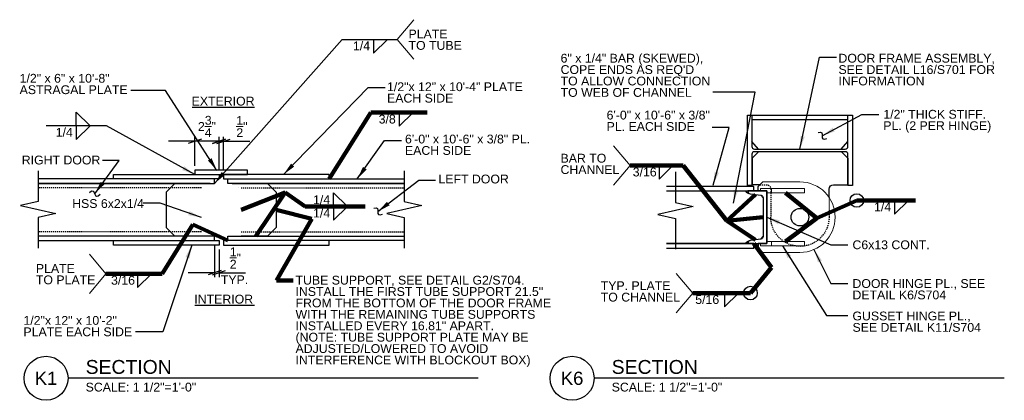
# Model space of a CAD drawing. Header units: inches. Extents: x 25902 to 26137, y 44682 to 44820.
# Tile 1 of 4: x 25902 to 26014, y 44773 to 44816. Entities that reach past the tile are written whole.
import ezdxf
from ezdxf.enums import TextEntityAlignment as Align

# ---------------------------------------------------------------- set-up
doc = ezdxf.new("R2010")
doc.units = ezdxf.units.IN
doc.header["$LTSCALE"] = 0.2
doc.header["$MEASUREMENT"] = 0
doc.linetypes.add('DGN Style 3', pattern=[0.903087, 0.645062, -0.258025])
for name, color, linetype, lineweight in [('G-ANNO-DIM', 1, 'Continuous', 0), ('G-ANNO-TEXT', 7, 'Continuous', 30), ('S-BRAC-HORZ', 7, 'Continuous', 30), ('S-COLS-PRIM', 7, 'Continuous', 30), ('S-STIF-TRAN', 7, 'Continuous', 30), ('S-WALL-SHEA', 7, 'Continuous', 30)]:
    doc.layers.add(name, color=color, linetype=linetype, lineweight=lineweight)
doc.styles.add("1 1 2 1'-0", font='arial.ttf', dxfattribs={"height": 1})
doc.styles.add('Style-Arial', font='arial.ttf')
doc.dimstyles.new("1 1 2 1'-0", dxfattribs={"dimtxt": 1, "dimasz": 1.5, "dimexe": 0.5, "dimexo": 0.5, "dimgap": 0.5, "dimtad": 1, "dimdec": 4, "dimzin": 11, "dimdsep": 46, "dimlunit": 4, "dimtxsty": "1 1 2 1'-0", "dimsah": 1, "dimcen": 0, "dimadec": 4, "dimazin": 3, "dimtfac": 1, "dimtdec": 4, "dimtix": 1, "dimtofl": 0, "dimtmove": 0, "dimatfit": 3, "dimfxl": 1, "dimtolj": 1, "dimtzin": 0, "dimarcsym": 0})

# ---------------------------------------------------------------- blocks, each defined once
blk = doc.blocks.new('BREAK LINE')
at = {"layer": 'G-ANNO-TEXT', "flags": 128}
blk.add_lwpolyline([(9.26, 10.188), (9.26, 9.382), (9.26, 7.118), (11.032, 6.715), (7.489, 5.91), (9.26, 5.508), (9.26, 2.438)], dxfattribs=at)
blk = doc.blocks.new('c6x13-e')
at = {"layer": 'G-ANNO-TEXT', "extrusion": (4.92474e-28, 0, -1), "flags": 128}
blk.add_lwpolyline([(2.48, -0.69), (2.66, -1.9), (2.66, -1.9, 0.373441), (2.95, -2.16), (2.95, -2.16), (3, -2.16), (3, 0), (-3, 0), (-3, -2.16), (-2.95, -2.16), (-2.95, -2.16, 0.373441), (-2.66, -1.9), (-2.65, -1.9), (-2.48, -0.69), (-2.48, -0.69, -0.366699), (-2.19, -0.44), (-2.19, -0.44), (2.19, -0.44), (2.19, -0.44, -0.366699), (2.48, -0.69)], format="xyb", dxfattribs=at)
blk = doc.blocks.new('w12x40-e')
at = {"layer": 'S-COLS-PRIM', "extrusion": (0, 0, -1), "flags": 128}
blk.add_lwpolyline([(-5.16, -0.15), (5.15, -0.15), (5.15, -0.15, -0.414214), (5.45, -0.45), (5.45, -0.45), (5.45, -4), (5.97, -4), (5.97, 4), (5.45, 4), (5.45, 0.45), (5.45, 0.45, -0.414214), (5.15, 0.15), (5.15, 0.15), (-5.16, 0.15), (-5.16, 0.15, -0.414214), (-5.46, 0.45), (-5.46, 0.45), (-5.46, 4), (-5.97, 4), (-5.97, -4), (-5.46, -4), (-5.46, -0.45), (-5.46, -0.45, -0.414214), (-5.16, -0.15)], format="xyb", dxfattribs=at)
blk = doc.blocks.new('_Oblique_0.3')
at = {"color": 0, "linetype": 'ByBlock', "lineweight": -2}
for p, q in [((0, 0), (-1, 0)), ((0.5, 0.166667), (-0.5, -0.166667))]:
    blk.add_line(p, q, dxfattribs=at)
blk = doc.blocks.new('*D697')
at = {"layer": 'G-ANNO-DIM', "color": 0, "lineweight": -2, "transparency": 16777216}
for p, q in [((25924.22, 44790.25), (25924.22, 44786.6)), ((25924.72, 44789.75), (25924.72, 44786.6)), ((25922.72, 44787.1), (25921.22, 44787.1)), ((25926.22, 44787.1), (25927.72, 44787.1))]:
    blk.add_line(p, q, dxfattribs=at)
at = {"layer": 'G-ANNO-DIM', "color": 0, "lineweight": -2, "transparency": 16777216, "xscale": 1.5, "yscale": 1.5, "zscale": 1.5}
blk.add_blockref('_Oblique_0.3', (25924.22, 44787.1), dxfattribs=at)
at = {"layer": 'G-ANNO-DIM', "color": 0, "lineweight": -2, "transparency": 16777216, "xscale": 1.5, "yscale": 1.5, "zscale": 1.5, "rotation": 180}
blk.add_blockref('_Oblique_0.3', (25924.72, 44787.1), dxfattribs=at)
at = {"layer": 'G-ANNO-DIM', "color": 0, "transparency": 16777216, "insert": (25926.58, 44788.78), "char_height": 1, "attachment_point": 5, "style": "1 1 2 1'-0"}
blk.add_mtext('\\A1;{\\H1x;\\S1/2;}"', dxfattribs=at)
blk = doc.blocks.new('*D698')
at = {"layer": 'G-ANNO-DIM', "color": 0, "lineweight": -2, "transparency": 16777216}
for p, q in [((25920.47, 44802.03), (25918.97, 44802.03)), ((25921.97, 44799.25), (25921.97, 44802.53)), ((25924.72, 44798.75), (25924.72, 44802.53)), ((25926.22, 44802.03), (25927.72, 44802.03))]:
    blk.add_line(p, q, dxfattribs=at)
at = {"layer": 'G-ANNO-DIM', "color": 0, "lineweight": -2, "transparency": 16777216, "xscale": 1.5, "yscale": 1.5, "zscale": 1.5}
blk.add_blockref('_Oblique_0.3', (25921.97, 44802.03), dxfattribs=at)
at = {"layer": 'G-ANNO-DIM', "color": 0, "lineweight": -2, "transparency": 16777216, "xscale": 1.5, "yscale": 1.5, "zscale": 1.5, "rotation": 180}
blk.add_blockref('_Oblique_0.3', (25924.72, 44802.03), dxfattribs=at)
at = {"layer": 'G-ANNO-DIM', "color": 0, "transparency": 16777216, "insert": (25923.35, 44803.71), "char_height": 1, "attachment_point": 5, "style": "1 1 2 1'-0"}
blk.add_mtext('\\A1;2{\\H1x;\\S3/4;}"', dxfattribs=at)
blk = doc.blocks.new('*D699')
at = {"layer": 'G-ANNO-DIM', "color": 0, "lineweight": -2, "transparency": 16777216}
for p, q in [((25923.22, 44802.03), (25921.72, 44802.03)), ((25924.72, 44798.75), (25924.72, 44802.53)), ((25925.22, 44798.75), (25925.22, 44802.53)), ((25926.72, 44802.03), (25928.22, 44802.03))]:
    blk.add_line(p, q, dxfattribs=at)
at = {"layer": 'G-ANNO-DIM', "color": 0, "lineweight": -2, "transparency": 16777216, "xscale": 1.5, "yscale": 1.5, "zscale": 1.5}
blk.add_blockref('_Oblique_0.3', (25924.72, 44802.03), dxfattribs=at)
at = {"layer": 'G-ANNO-DIM', "color": 0, "lineweight": -2, "transparency": 16777216, "xscale": 1.5, "yscale": 1.5, "zscale": 1.5, "rotation": 180}
blk.add_blockref('_Oblique_0.3', (25925.22, 44802.03), dxfattribs=at)
at = {"layer": 'G-ANNO-DIM', "color": 0, "transparency": 16777216, "insert": (25927.32, 44803.7), "char_height": 1, "attachment_point": 5, "style": "1 1 2 1'-0"}
blk.add_mtext('\\A1;{\\H1x;\\S1/2;}"', dxfattribs=at)

msp = doc.modelspace()

# ---------------------------------------------------------------- linework, layer by layer
at = {"layer": 'G-ANNO-TEXT', "color": 7, "linetype": 'Continuous', "lineweight": 18}
for p, q in [((25944.96434, 44813.5947, -0.00002), (25946.83662, 44815.826, -0.00002)), ((25944.96434, 44813.5947, -0.00002), (25946.83662, 44811.3634, -0.00002)), ((25971.41198, 44799.26942), (25969.53969, 44801.50072)), ((25971.41198, 44799.26942), (25969.53969, 44797.03812)), ((25911.86479, 44786.98099), (25909.9925, 44789.21229)), ((25978.52369, 44784.79588), (25976.65141, 44787.02718)), ((25911.86479, 44786.98099), (25909.9925, 44784.74969)), ((25978.52369, 44784.79588), (25976.65141, 44782.56458))]:
    msp.add_line(p, q, dxfattribs=at)
at = {"layer": 'G-ANNO-TEXT'}
for p, q in [((25942.2743, 44812.046, -0.00002), (25943.8549, 44813.5975, -0.00002)), ((25942.2743, 44813.5947, -0.00002), (25942.2743, 44812.046, -0.00002)), ((25908.50368, 44805.32107), (25910.08429, 44803.76958)), ((25908.50368, 44803.77238), (25908.50368, 44805.32107)), ((25921.65589, 44805.88606), (25928.76812, 44805.88606)), ((25945.19147, 44803.72852), (25946.77207, 44805.28001)), ((25945.19147, 44805.27721), (25945.19147, 44803.72852)), ((25985.25361, 44804.99973), (25996.16361, 44804.99973)), ((25985.25361, 44804.49973), (25996.16361, 44804.49973)), ((25908.50368, 44802.22368), (25910.08429, 44803.77517)), ((25908.50368, 44803.77238), (25908.50368, 44802.22368)), ((25974.70722, 44797.72073), (25976.28783, 44799.27222)), ((25974.70722, 44799.26942), (25974.70722, 44797.72073)), ((25923.72053, 44797.25), (25904.1713, 44797.25)), ((25919.72053, 44797.25), (25918.72053, 44796.25)), ((25926.22053, 44797.25), (25945.76976, 44797.25)), ((25927.22053, 44797.25), (25930.22053, 44797.25)), ((25930.22053, 44797.25), (25931.22053, 44796.25)), ((25918.72053, 44796.25), (25918.72053, 44792.25)), ((25931.22053, 44796.25), (25931.22053, 44792.25)), ((25937.73923, 44794.61305), (25937.73923, 44796.16174)), ((25937.73923, 44796.16174), (25939.31983, 44794.61025)), ((25975.55163, 44796.41223), (25986.95861, 44796.41223)), ((25985.95861, 44796.41223), (25985.95861, 44796.8819)), ((25985.95861, 44796.41223), (25986.95861, 44796.41223)), ((25986.95861, 44790.41223), (25986.95861, 44796.41223)), ((25986.95861, 44796.16223), (25986.95861, 44796.41223)), ((25986.27061, 44795.89523), (25986.52161, 44795.59923)), ((26001.46052, 44793.75657), (26003.04112, 44795.30806)), ((26001.46052, 44795.30527), (26001.46052, 44793.75657)), ((25937.73923, 44793.06436), (25939.31983, 44794.61585)), ((25937.73923, 44794.61305), (25937.73923, 44793.06436)), ((25918.72053, 44792.25), (25919.72053, 44791.25)), ((25931.22053, 44792.25), (25930.22053, 44791.25)), ((25930.22053, 44791.25), (25927.22053, 44791.25)), ((25975.55163, 44790.41223), (25986.95861, 44790.41223)), ((25985.95861, 44790.41223), (25985.95861, 44789.94256)), ((25986.27061, 44790.92823), (25986.52161, 44791.22423)), ((25915.46826, 44785.4323), (25917.04887, 44786.98379)), ((25915.46826, 44786.98099), (25915.46826, 44785.4323)), ((25982.15458, 44783.24718), (25983.73519, 44784.79867)), ((25982.15458, 44784.79588), (25982.15458, 44783.24718)), ((25921.95999, 44783.41131), (25928.73674, 44783.41131)), ((25954.16494, 44775.12543), (25907.56993, 44775.12543)), ((26013.92129, 44775.12543), (25967.32629, 44775.12543))]:
    msp.add_line(p, q, dxfattribs=at)
at = {"layer": 'G-ANNO-TEXT', "linetype": 'DGN Style 3'}
for p, q in [((25986.17644, 44797.09973), (25986.89611, 44797.09973)), ((25922.72053, 44796.75), (25904.1713, 44796.75)), ((25926.97053, 44796.75), (25926.97101, 44796.75)), ((25927.22053, 44796.75), (25945.76976, 44796.75)), ((25987.39611, 44796.59973), (25987.39611, 44793.41223)), ((25994.02111, 44795.6544), (25994.02111, 44793.41223)), ((25922.72053, 44791.75), (25904.1713, 44791.75)), ((25927.22053, 44791.75), (25945.76976, 44791.75))]:
    msp.add_line(p, q, dxfattribs=at)
at = {"layer": 'G-ANNO-TEXT', "flags": 128}
msp.add_lwpolyline([(25986.95861, 44796.41223), (25986.95861, 44790.41223), (25985.95861, 44790.41223)], dxfattribs=at)
at = {"layer": 'G-ANNO-TEXT'}
for centre, radius in [((25997.16632, 44795.30527), 0.77216), ((25990.70861, 44793.41223), 1), ((25985.08892, 44784.79308), 0.77216), ((25905.0711, 44775.12543), 2.49883), ((25964.82745, 44775.12543), 2.49883)]:
    msp.add_circle(centre, radius, dxfattribs=at)
at = {"layer": 'G-ANNO-TEXT', "linetype": 'DGN Style 3', "extrusion": (0, 0, -1)}
for centre, radius, start, end in [((-25986.89611, 44796.59973), 0.5, 90, 180), ((-25990.70861, 44793.41223), 3.3125, 180, 0)]:
    msp.add_arc(centre, radius, start, end, dxfattribs=at)
at = {"layer": 'G-ANNO-TEXT'}
msp.add_arc((25985.17882, 44796.90802), 0.84908, 215.726363, 261.910764, dxfattribs=at)
at = {"layer": 'G-ANNO-TEXT', "extrusion": (0, 0, -1)}
msp.add_arc((-25985.17882, 44789.91544), 0.84908, 35.726363, 81.910764, dxfattribs=at)
at = {"layer": 'G-ANNO-TEXT'}
for points in [[(25992.77076, 44803.03417), (25993.27864, 44803.21352), (25993.17523, 44802.51001), (25993.29137, 44802.18113), (25993.75819, 44802.34599)], [(25910.01442, 44796.21862), (25910.39317, 44796.60158), (25910.60704, 44795.92343), (25910.85502, 44795.67817), (25911.20315, 44796.03017)], [(25942.30096, 44794.43043), (25942.80885, 44794.60979), (25942.70543, 44793.90628), (25942.82157, 44793.5774), (25943.28839, 44793.74225)]]:
    msp.add_open_spline(points, degree=3, dxfattribs=at)
for points in [[(25924.72053, 44797.75), (25912.72053, 44797.75), (25912.72053, 44798.25), (25924.72053, 44798.25)], [(25921.97053, 44798.25), (25927.97053, 44798.25), (25927.97053, 44798.75), (25921.97053, 44798.75)], [(25925.22053, 44797.75), (25937.22053, 44797.75), (25937.22053, 44798.25), (25925.22053, 44798.25)], [(25924.72053, 44790.25), (25912.72053, 44790.25), (25912.72053, 44790.75), (25924.72053, 44790.75)], [(25925.22053, 44790.25), (25937.22053, 44790.25), (25937.22053, 44790.75), (25925.22053, 44790.75)]]:
    msp.add_3dface(points, dxfattribs=at)
at = {"layer": 'S-STIF-TRAN'}
for p, q in [((25986.01661, 44801.14473), (25985.25361, 44801.9834)), ((25995.40062, 44801.14473), (25996.16361, 44801.9834)), ((25986.02111, 44800.84973), (25985.27111, 44800.09973)), ((25986.02111, 44800.84973), (25995.39611, 44800.84973)), ((25995.39611, 44800.84973), (25996.14611, 44800.09973)), ((25985.27111, 44800.09973), (25985.27111, 44797.09973)), ((25996.14611, 44800.09973), (25996.14611, 44797.09973)), ((25986.17644, 44797.09973), (25985.27111, 44797.09973)), ((25994.52111, 44797.09973), (25996.14611, 44797.09973)), ((25994.02111, 44795.6544), (25994.02111, 44796.59973))]:
    msp.add_line(p, q, dxfattribs=at)
at = {"layer": 'S-STIF-TRAN', "lineweight": 18}
for p, q in [((25986.48894, 44797.41223), (25985.95861, 44796.8819)), ((25986.48894, 44797.41223), (25990.70861, 44797.41223)), ((25991.20861, 44796.66223), (25986.20861, 44796.66223)), ((25991.20861, 44796.16223), (25986.95861, 44796.16223)), ((25987.45861, 44796.66223), (25987.45861, 44796.16223)), ((25991.20861, 44796.66223), (25991.20861, 44796.16223)), ((25991.20861, 44790.66223), (25986.95861, 44790.66223)), ((25987.45861, 44790.16223), (25987.45861, 44790.66223)), ((25991.20861, 44790.16223), (25991.20861, 44790.66223)), ((25986.48894, 44789.41223), (25985.95861, 44789.94256)), ((25991.20861, 44790.16223), (25986.20861, 44790.16223)), ((25986.48894, 44789.41223), (25990.70861, 44789.41223))]:
    msp.add_line(p, q, dxfattribs=at)
at = {"layer": 'S-STIF-TRAN', "lineweight": 18, "flags": 128}
for points in [[(25986.95861, 44796.41223), (25986.20861, 44796.41223), (25986.20861, 44796.66223)], [(25986.95861, 44790.41223), (25986.20861, 44790.41223), (25986.20861, 44790.16223)]]:
    msp.add_lwpolyline(points, dxfattribs=at)
at = {"layer": 'S-STIF-TRAN', "lineweight": 18, "extrusion": (0, 0, -1)}
msp.add_arc((-25990.70861, 44793.41223), 4, 90, 270, dxfattribs=at)
at = {"layer": 'S-STIF-TRAN', "extrusion": (0, 0, -1)}
msp.add_arc((-25994.52111, 44796.59973), 0.5, 0, 90, dxfattribs=at)
at = {"layer": 'S-WALL-SHEA', "flags": 128}
for points in [[(25904.1713, 44797.25), (25924.22053, 44797.25), (25924.22053, 44797.75), (25904.1713, 44797.75)], [(25945.76976, 44797.25), (25925.72053, 44797.25), (25925.72053, 44797.75), (25945.76976, 44797.75)], [(25975.55163, 44796.41223), (25985.45861, 44796.41223), (25985.45861, 44796.91223), (25975.55163, 44796.91223)], [(25904.1713, 44790.75), (25924.22053, 44790.75), (25924.22053, 44791.25), (25904.1713, 44791.25)], [(25945.76976, 44790.75), (25925.72053, 44790.75), (25925.72053, 44791.25), (25945.76976, 44791.25)], [(25975.55163, 44789.91223), (25985.45861, 44789.91223), (25985.45861, 44790.41223), (25975.55163, 44790.41223)]]:
    msp.add_lwpolyline(points, dxfattribs=at)

# ---------------------------------------------------------------- block references
at = {"layer": 'G-ANNO-TEXT', "extrusion": (0, 0, -1), "xscale": 1.129879, "yscale": 1.129879}
msp.add_blockref('BREAK LINE', (-25914.63441, 44787.14905), dxfattribs=at)
at = {"layer": 'G-ANNO-TEXT', "xscale": 1.129879, "yscale": 1.129879}
for p in [(25935.30665, 44787.14905), (25966.10056, 44787.03139)]:
    msp.add_blockref('BREAK LINE', p, dxfattribs=at)
at = {"layer": 'S-BRAC-HORZ', "extrusion": (0, 0, -1), "rotation": 90.00000000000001}
msp.add_blockref('c6x13-e', (-25986.95861, 44793.41223), dxfattribs=at)
at = {"layer": 'S-COLS-PRIM', "rotation": 180}
msp.add_blockref('w12x40-e', (25990.70875, 44800.99723), dxfattribs=at)

# ---------------------------------------------------------------- texts
at = {"layer": 'G-ANNO-TEXT', "color": 7, "linetype": 'Continuous', "lineweight": 18, "style": "1 1 2 1'-0"}
for s, p in [('1/4', (25939.93656, 44813.36077, -0.00002)), ('3/8', (25942.85373, 44805.04328)), ('1/4', (25906.16595, 44803.53845)), ('3/16', (25971.71452, 44799.0355)), ('1/4', (25935.40149, 44795.89019)), ('1/4', (25999.12278, 44795.07134)), ('1/4', (25935.40149, 44794.37912)), ('3/16', (25912.45574, 44786.74706)), ('TYP.', (25924.93278, 44786.81142)), ('5/16', (25978.81716, 44784.56195))]:
    msp.add_text(s, height=1, dxfattribs=at).set_placement(p, align=Align.TOP_LEFT)
at = {"layer": 'G-ANNO-TEXT', "color": 7, "linetype": 'Continuous', "lineweight": 25, "style": 'Style-Arial'}
for p in [(25909.56993, 44775.62543), (25969.32629, 44775.62543)]:
    msp.add_text('SECTION', height=1.574803, dxfattribs=at).set_placement(p)
at = {"layer": 'G-ANNO-TEXT', "color": 7, "linetype": 'Continuous', "lineweight": 18, "style": 'Style-Arial'}
for s, p in [('K1', (25905.0711, 44775.12543)), ('K6', (25964.82745, 44775.12543))]:
    msp.add_text(s, height=1.5, dxfattribs=at).set_placement(p, align=Align.MIDDLE_CENTER)
at = {"layer": 'G-ANNO-TEXT', "color": 7, "linetype": 'Continuous', "lineweight": 18, "char_height": 1, "attachment_point": 1, "style": "1 1 2 1'-0"}
for s, insert, line_spacing_factor in [('PLATE \\PTO TUBE', (25946.24867, 44814.70402, -0.00002), 0.776524), ('6" x 1/4" BAR (SKEWED),\\PCOPE ENDS AS REQ\'D\\PTO ALLOW CONNECTION\\PTO WEB OF CHANNEL', (25963.52206, 44811.95666), 0.776524), ('DOOR FRAME ASSEMBLY,\\PSEE DETAIL L16/S701 FOR\\PINFORMATION', (25995.08221, 44811.95666), 0.776524), ('1/2" x 6" x 10\'-8" \\PASTRAGAL PLATE', (25902.0741, 44809.67614), 0.776524), ('1/2"x 12" x 10\'-4" PLATE\\PEACH SIDE', (25943.8052, 44808.71781), 0.776524), ('EXTERIOR', (25921.61396, 44807.08445), 0.6), ('6\'-0" x 10\'-6" x 3/8" \\PPL. EACH SIDE', (25968.74968, 44805.49962), 0.776524), ('1/2" THICK STIFF.\\PPL. (2 PER HINGE)', (26000.17857, 44805.59018), 0.776524), ('6\'-0" x 10\'-6" x 3/8" PL.\\PEACH SIDE', (25945.84639, 44802.78008), 0.776524), ('BAR TO\\PCHANNEL', (25963.5148, 44800.60584), 0.776524), ('RIGHT DOOR', (25902.31748, 44800.39862), 0.6), ('LEFT DOOR', (25949.648, 44798.24327), 0.6), ('HSS 6x2x1/4', (25908.04212, 44795.45745), 0.6), ('C6x13 CONT.', (25996.67496, 44790.77812), 0.6), ('PLATE \\PTO PLATE', (25903.92068, 44788.09032), 0.776524), ('TYP. PLATE \\PTO CHANNEL', (25968.08014, 44786.13229), 0.776524), ('DOOR HINGE PL., SEE\\PDETAIL K6/S704', (25996.67496, 44786.38109), 0.776524), ('INTERIOR', (25921.91805, 44784.6097), 0.6), ('GUSSET HINGE PL.,\\PSEE DETAIL K11/S704', (25996.67496, 44782.6961), 0.776524), ('1/2"x 12" x 10\'-2"\\PPLATE EACH SIDE', (25902.50998, 44782.19464), 0.776524)]:
    msp.add_mtext(s, dxfattribs=dict(at, insert=insert, line_spacing_factor=line_spacing_factor))
at = {"layer": 'G-ANNO-TEXT', "color": 7, "linetype": 'Continuous', "lineweight": 18, "insert": (25933.41264, 44786.76368), "char_height": 1, "width": 29.296957, "attachment_point": 1, "line_spacing_factor": 0.776524, "style": "1 1 2 1'-0"}
msp.add_mtext('TUBE SUPPORT, SEE DETAIL G2/S704. \\PINSTALL THE FIRST TUBE SUPPORT 21.5" \\PFROM THE BOTTOM OF THE DOOR FRAME \\PWITH THE REMAINING TUBE SUPPORTS \\PINSTALLED EVERY 16.81" APART. \\P(NOTE: TUBE SUPPORT PLATE MAY BE ADJUSTED/LOWERED TO AVOID INTERFERENCE WITH BLOCKOUT BOX)', dxfattribs=at)
at = {"layer": 'G-ANNO-TEXT', "color": 7, "linetype": 'Continuous', "lineweight": 18, "char_height": 1, "attachment_point": 1, "line_spacing_factor": 0.72}
for insert in [(25909.56993, 44774.62392), (25969.32629, 44774.62392)]:
    msp.add_mtext('\\fArial|b0|i0|c00|p39;SCALE: 1 1/2"=1\'-0"', dxfattribs=dict(at, insert=insert))

# ---------------------------------------------------------------- dimensions: what is measured, and where the dimension line sits
at = {"layer": 'G-ANNO-DIM'}
for base, p1, p2, override, picture, middle in [((25924.72053, 44802.03023), (25921.97053, 44798.75), (25924.72053, 44798.25), {"dimblk": '_Oblique_0.3', "dimtdec": 4}, '*D698', (25923.34553, 44802.03023)), ((25925.22053, 44802.03023), (25924.72053, 44798.25), (25925.22053, 44798.25), {"dimblk": '_Oblique_0.3', "dimtmove": 2}, '*D699', (25927.32238, 44803.69903)), ((25924.72053, 44787.10278), (25924.22053, 44790.75), (25924.72053, 44790.25), {"dimblk": '_Oblique_0.3', "dimtmove": 2}, '*D697', (25926.58138, 44788.77669))]:
    dim = msp.add_linear_dim(base=base, p1=p1, p2=p2, dimstyle="1 1 2 1'-0", override=override, dxfattribs=at)
    dim.commit()
    dim.dimension.update_dxf_attribs({"geometry": picture, "text_midpoint": middle, "dimtype": 160})

# ---------------------------------------------------------------- leaders
at = {"layer": 'G-ANNO-TEXT', "color": 7, "linetype": 'Continuous', "lineweight": 18}
for points in [[(25924.22053, 44797.25, -0.00002), (25938.71884, 44813.5975, -0.00002), (25944.96434, 44813.5947, -0.00002)], [(25990.70861, 44801.14473), (25992.93525, 44811.59231), (25994.85602, 44811.59231)], [(25924.47901, 44798.71674), (25918.6314, 44807.80786), (25914.70519, 44807.80786)], [(25932.04084, 44798.25), (25941.67177, 44808.14815), (25943.59255, 44808.14815)], [(25983.15077, 44794.9882), (25985.62795, 44807.59535), (25980.83073, 44807.59535)], [(25993.22998, 44802.64453), (25997.73775, 44805.08253), (25999.65853, 44805.08253)], [(25921.97053, 44798.25, -18.00998), (25911.93127, 44803.77377, -18.00998), (25905.07609, 44803.77098, -18.00998)], [(25980.85926, 44797.0606), (25982.67097, 44803.59215), (25980.75019, 44803.59215)], [(25940.4164, 44797.75), (25943.51578, 44802.11731), (25945.43655, 44802.11731)], [(25910.59762, 44796.06836), (25913.38819, 44799.84458), (25911.46741, 44799.84458)], [(25942.76018, 44794.0408), (25947.40617, 44797.61967), (25949.32695, 44797.61967)], [(25922.72053, 44793.37653), (25918.04124, 44795.00092), (25916.12046, 44795.00092)], [(25986.95861, 44793.41223), (25994.23414, 44790.27046), (25996.15492, 44790.27046)], [(25921.61463, 44790.2249), (25918.33396, 44780.41037), (25915.24058, 44780.41037)], [(25988.70861, 44790.16223), (25993.72915, 44782.24545), (25996.15492, 44782.24545)], [(25992.30266, 44789.74358), (25994.23414, 44785.87343), (25996.15492, 44785.87343)]]:
    msp.add_leader(points, dimstyle="1 1 2 1'-0", override={"dimscale": 1, "dimgap": 1}, dxfattribs=at)
at = {"layer": 'G-ANNO-TEXT'}
for points in [[(25937.22053, 44797.75), (25941.94746, 44805.27721), (25948.35699, 44805.27721)], [(25985.66511, 44795.98123), (25982.38953, 44792.98355), (25977.4597, 44799.26803), (25971.41198, 44799.26942)], [(25927.22053, 44794.25), (25932.22791, 44796.21831), (25934.49522, 44794.61305), (25941.3353, 44794.61305)], [(25928.91414, 44791.25), (25932.22791, 44796.21831)], [(25989.08361, 44796.16223), (25992.63169, 44793.31614), (25997.16632, 44795.30527), (26003.8412, 44795.30527)], [(25931.22053, 44794.25), (25935.25265, 44793.20959), (25931.2682, 44786.22152), (25933.15975, 44786.22152)], [(25986.52161, 44793.41173), (25982.38953, 44792.98355)], [(25985.66511, 44790.84223), (25982.38953, 44792.98355)], [(25989.08361, 44790.66223), (25992.63169, 44793.31614)], [(25925.72053, 44790.75), (25921.74632, 44792.56215), (25918.25655, 44786.98099), (25911.86479, 44786.98099)], [(25985.45861, 44790.41223), (25987.49266, 44787.68081), (25985.08892, 44784.79308), (25978.52369, 44784.79588)]]:
    msp.add_leader(points, dimstyle="1 1 2 1'-0", override={"dimscale": 1, "dimgap": 1, "dimclrd": 256, "dimlwd": 65535}, dxfattribs=at)

doc.saveas('drawing.dxf')
